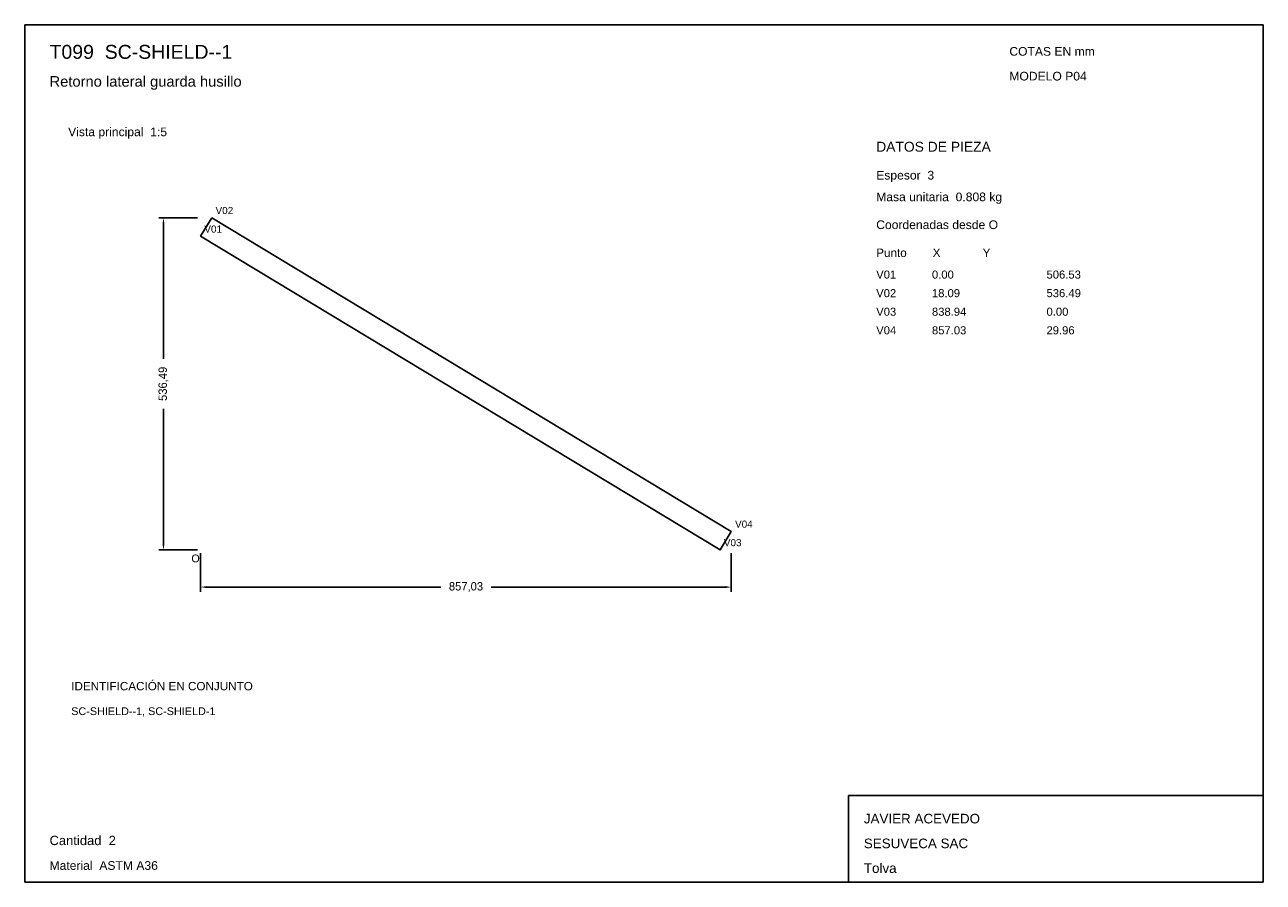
# Model space of a CAD drawing. Header units: millimetres. Extents: x 10 to 410, y 10 to 287.
import ezdxf

# ---------------------------------------------------------------- set-up
doc = ezdxf.new("R2010")
doc.units = ezdxf.units.MM
doc.styles.add('ARIAL', font='arial.ttf')
doc.dimstyles.get("Standard").update_dxf_attribs({"dimtxt": 2.5, "dimasz": 2.5, "dimexe": 1.25, "dimexo": 0.625, "dimtad": 1, "dimcen": 2.5, "dimazin": 3, "dimtfac": 1, "dimtmove": 0, "dimatfit": 3})

# ---------------------------------------------------------------- blocks, each defined once
blk = doc.blocks.new('_CLOSEDFILLED')
at = {"color": 0, "linetype": 'BYBLOCK'}
blk.add_solid([(-1, 0.16), (0, 0), (-1, -0.16)], dxfattribs=at)
blk = doc.blocks.new('*D1')
for p, q in [((66.8, 116.35), (66.8, 103.85)), ((238.2, 116.35), (238.2, 103.85)), ((68.8, 105.35), (144.4, 105.35)), ((160.6, 105.35), (236.2, 105.35))]:
    blk.add_line(p, q)
at = {"layer": 'Defpoints'}
for p in [(66.8, 117.35), (238.2, 117.35), (66.8, 105.35)]:
    blk.add_point(p, dxfattribs=at)
at = {"xscale": 2, "yscale": 2, "rotation": 180}
blk.add_blockref('_CLOSEDFILLED', (66.8, 105.35), dxfattribs=at)
at = {"xscale": 2, "yscale": 2}
blk.add_blockref('_CLOSEDFILLED', (238.2, 105.35), dxfattribs=at)
at = {"insert": (152.5, 105.35), "char_height": 2.7, "attachment_point": 5}
blk.add_mtext('857,03', dxfattribs=at)
blk = doc.blocks.new('*D2')
for p, q in [((65.8, 224.65), (53.3, 224.65)), ((54.8, 179.1), (54.8, 222.65)), ((54.8, 119.35), (54.8, 162.9)), ((65.8, 117.35), (53.3, 117.35))]:
    blk.add_line(p, q)
at = {"layer": 'Defpoints'}
for p in [(66.8, 224.65), (54.8, 117.35), (66.8, 117.35)]:
    blk.add_point(p, dxfattribs=at)
at = {"xscale": 2, "yscale": 2}
for p, rotation in [((54.8, 224.65), 90), ((54.8, 117.35), 270)]:
    blk.add_blockref('_CLOSEDFILLED', p, dxfattribs=dict(at, rotation=rotation))
at = {"insert": (54.8, 171), "char_height": 2.7, "attachment_point": 5, "rotation": 90}
blk.add_mtext('536,49', dxfattribs=at)

msp = doc.modelspace()

# ---------------------------------------------------------------- linework, layer by layer
for p, q in [((410, 287), (10, 287)), ((10, 287), (10, 10)), ((410, 10), (410, 287)), ((410, 38), (276, 38)), ((276, 38), (276, 10)), ((410, 10), (410, 38)), ((10, 10), (410, 10)), ((276, 10), (410, 10))]:
    msp.add_line(p, q)
for points in [[(70.4147, 224.6494), (66.7966, 218.6569), (66.7966, 218.6569)], [(238.2034, 123.3431), (70.4147, 224.6494), (70.4147, 224.6494)], [(66.7966, 218.6569), (234.5853, 117.3506), (234.5853, 117.3506)], [(234.5853, 117.3506), (238.2034, 123.3431), (238.2034, 123.3431)]]:
    msp.add_lwpolyline(points)

# ---------------------------------------------------------------- texts
at = {"style": 'ARIAL'}
for s, height, p in [('T099  SC-SHIELD--1', 4.5, (18, 276)), ('COTAS EN mm', 2.8, (328, 277)), ('Retorno lateral guarda husillo', 3.4, (18, 267)), ('MODELO P04', 2.8, (328, 269)), ('Vista principal  1:5', 2.8, (24, 251)), ('DATOS DE PIEZA', 3.2, (285, 246)), ('Espesor  3', 2.8, (285, 237)), ('Masa unitaria  0.808 kg', 2.8, (285, 230)), ('V02', 2.3, (71.6146, 225.8494)), ('Coordenadas desde O', 2.8, (285, 221)), ('V01', 2.3, (67.9966, 219.857)), ('Punto        X             Y', 2.7, (285, 212)), ('V01', 2.6, (285, 205)), ('0.00', 2.6, (303, 205)), ('506.53', 2.6, (340, 205)), ('V02', 2.6, (285, 199)), ('18.09', 2.6, (303, 199)), ('536.49', 2.6, (340, 199)), ('V03', 2.6, (285, 193)), ('838.94', 2.6, (303, 193)), ('0.00', 2.6, (340, 193)), ('V04', 2.6, (285, 187)), ('857.03', 2.6, (303, 187)), ('29.96', 2.6, (340, 187)), ('V04', 2.3, (239.4034, 124.543)), ('V03', 2.3, (235.7852, 118.5506)), ('O', 2.5, (63.7966, 113.3506)), ('IDENTIFICACIÓN EN CONJUNTO', 2.7, (25, 72)), ('SC-SHIELD--1, SC-SHIELD-1', 2.5, (25, 64)), ('JAVIER ACEVEDO', 3.1, (281, 29)), ('Cantidad  2', 3, (18, 22)), ('SESUVECA SAC', 3.1, (281, 21)), ('Material  ASTM A36', 2.8, (18, 14)), ('Tolva', 3.1, (281, 13))]:
    msp.add_text(s, height=height, dxfattribs=at).set_placement(p)

# ---------------------------------------------------------------- dimensions: what is measured, and where the dimension line sits
dim = msp.add_linear_dim(base=(54.7966, 117.3506), p1=(66.7966, 117.3506), p2=(66.7966, 224.6494), angle=90, dimstyle='Standard', override={"dimtxt": 2.7, "dimasz": 2, "dimexe": 1.5, "dimexo": 1, "dimgap": 1, "dimdec": 2, "dimlfac": 5, "dimzin": 8})
dim.commit()
dim.dimension.update_dxf_attribs({"geometry": '*D2', "text_midpoint": (54.7966, 171)})
dim = msp.add_linear_dim(base=(66.7966, 105.3506), p1=(66.7966, 117.3506), p2=(238.2034, 117.3506), dimstyle='Standard', override={"dimtxt": 2.7, "dimasz": 2, "dimexe": 1.5, "dimexo": 1, "dimgap": 1, "dimdec": 2, "dimlfac": 5, "dimzin": 8})
dim.commit()
dim.dimension.update_dxf_attribs({"geometry": '*D1', "text_midpoint": (152.5, 105.3506)})

doc.saveas('drawing.dxf')
